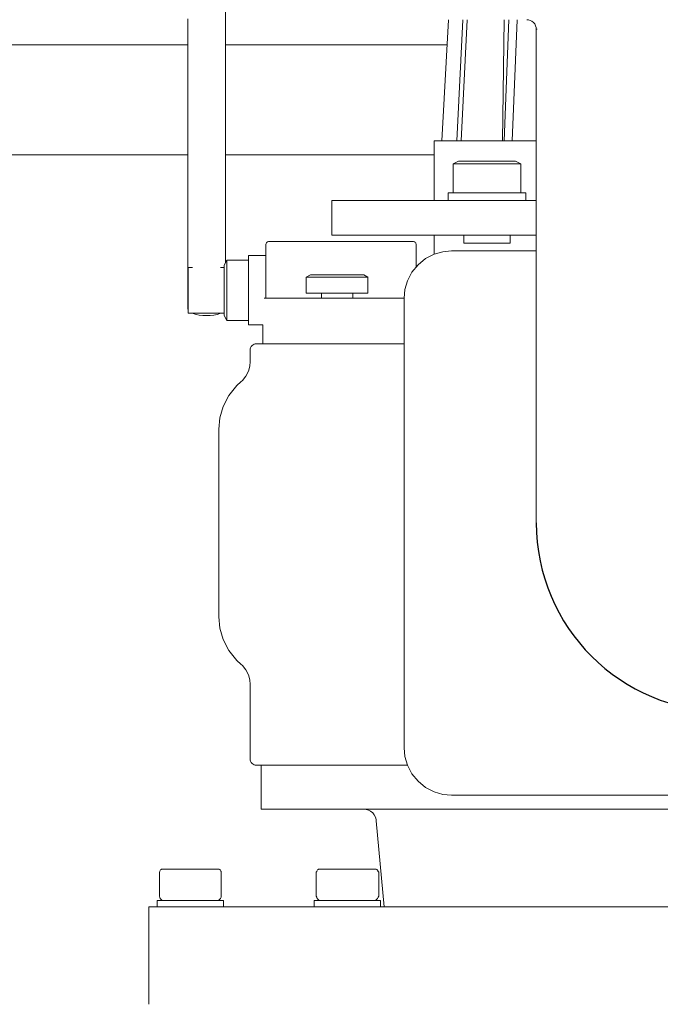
# Model space of a CAD drawing. Header units: millimetres. Extents: x -770 to 800, y -17 to 1108.
# Tile 9 of 12: x 126 to 329, y 403 to 716. Entities that reach past the tile are written whole.
import ezdxf

# ---------------------------------------------------------------- set-up
doc = ezdxf.new("R2010")
doc.units = ezdxf.units.MM
doc.header["$MEASUREMENT"] = 0
doc.layers.add('MATERIAL 1', color=251, linetype='Continuous', true_color=0x505050)
doc.layers.add('MATERIAL 2', color=5, linetype='Continuous', true_color=0x0000ff)

msp = doc.modelspace()

# ---------------------------------------------------------------- linework, layer by layer
at = {"layer": 'MATERIAL 1', "color": 251, "linetype": 'Continuous', "lineweight": 0, "true_color": 0x505050}
for p, q in [((287, 716.12), (287.54, 716.04)), ((287.54, 716.04), (288.09, 715.89)), ((288.09, 715.89), (288.64, 715.63)), ((288.64, 715.63), (289.12, 715.25)), ((289.12, 715.25), (289.5, 714.76)), ((289.5, 714.76), (289.76, 714.22)), ((289.76, 714.22), (289.92, 713.66)), ((289.92, 713.66), (290, 713.12)), ((290.24, 713.12), (290, 713.12)), ((290, 621.16), (290, 713.12)), ((-179.13, 708.12), (179.13, 708.12)), ((191.13, 708.12), (261.61, 708.12)), ((179.13, 673.12), (-179.13, 673.12)), ((257.5, 673.12), (191.13, 673.12)), ((257.48, 641.57), (260.27, 642.37)), ((260.27, 642.37), (263, 642.62)), ((263, 642.62), (290, 642.62)), ((252.39, 638.23), (254.79, 640.18)), ((254.79, 640.18), (257.48, 641.57)), ((249.05, 633.15), (250.45, 635.83)), ((250.45, 635.83), (252.39, 638.23)), ((248.25, 630.35), (249.05, 633.15)), ((248, 627.62), (248.25, 630.35)), ((248, 484.62), (248, 627.62)), ((290, 614.78), (290, 621.16)), ((290, 608.47), (290, 614.78)), ((290, 603.27), (290, 608.47)), ((290, 602.28), (290, 603.27)), ((290, 597.23), (290, 602.28)), ((290, 596.28), (290, 597.23)), ((290, 591.31), (290, 596.28)), ((290, 590.52), (290, 591.31)), ((290, 585.59), (290, 590.52)), ((290, 585.05), (290, 585.59)), ((290, 580.19), (290, 585.05)), ((290, 579.92), (290, 580.19)), ((290, 575.2), (290, 579.92)), ((290, 570.92), (290, 575.2)), ((290, 570.92), (290, 570.7)), ((290, 567.13), (290, 570.7)), ((290, 566.75), (290, 567.13)), ((290, 563.85), (290, 566.75)), ((290, 556.28), (290, 563.85)), ((248.25, 481.89), (248, 484.62)), ((249.05, 479.1), (248.25, 481.89)), ((250.45, 476.42), (249.05, 479.1)), ((252.39, 474.02), (250.45, 476.42)), ((254.79, 472.07), (252.39, 474.02)), ((257.48, 470.68), (254.79, 472.07)), ((260.27, 469.87), (257.48, 470.68)), ((263, 469.62), (260.27, 469.87)), ((437, 469.62), (263, 469.62)), ((170.23, 445.31), (170.21, 445.12)), ((170.21, 445.12), (170.21, 437.46)), ((170.28, 445.49), (170.23, 445.31)), ((170.38, 445.67), (170.28, 445.49)), ((170.51, 445.83), (170.38, 445.67)), ((170.67, 445.96), (170.51, 445.83)), ((170.85, 446.05), (170.67, 445.96)), ((171.03, 446.11), (170.85, 446.05)), ((171.21, 446.12), (171.03, 446.11)), ((171.36, 446.12), (171.21, 446.12)), ((171.83, 446.12), (171.36, 446.12)), ((172.65, 446.12), (171.83, 446.12)), ((173.79, 446.12), (172.65, 446.12)), ((175.19, 446.12), (173.79, 446.12)), ((176.77, 446.12), (175.19, 446.12)), ((178.4, 446.12), (176.77, 446.12)), ((180, 446.12), (178.4, 446.12)), ((181.6, 446.12), (180, 446.12)), ((183.23, 446.12), (181.6, 446.12)), ((184.81, 446.12), (183.23, 446.12)), ((186.21, 446.12), (184.81, 446.12)), ((187.35, 446.12), (186.21, 446.12)), ((188.17, 446.12), (187.35, 446.12)), ((188.64, 446.12), (188.17, 446.12)), ((188.79, 446.12), (188.64, 446.12)), ((188.97, 446.11), (188.79, 446.12)), ((189.15, 446.05), (188.97, 446.11)), ((189.33, 445.96), (189.15, 446.05)), ((189.49, 445.83), (189.33, 445.96)), ((189.62, 445.67), (189.49, 445.83)), ((189.72, 445.49), (189.62, 445.67)), ((189.77, 445.31), (189.72, 445.49)), ((189.79, 445.12), (189.77, 445.31)), ((189.79, 437.46), (189.79, 445.12)), ((220.17, 445.31), (219.95, 445.12)), ((219.95, 445.12), (219.95, 445.12)), ((219.95, 445.12), (219.95, 437.46)), ((220.17, 445.31), (220.22, 445.49)), ((220.22, 445.49), (220.32, 445.67)), ((220.32, 445.67), (220.45, 445.83)), ((220.45, 445.83), (220.61, 445.96)), ((220.61, 445.96), (220.78, 446.05)), ((220.78, 446.05), (220.97, 446.11)), ((220.97, 446.11), (221.15, 446.12)), ((221.34, 446.12), (221.15, 446.12)), ((221.88, 446.12), (221.34, 446.12)), ((222.7, 446.12), (221.88, 446.12)), ((223.73, 446.12), (222.7, 446.12)), ((225.02, 446.12), (223.73, 446.12)), ((226.55, 446.12), (225.02, 446.12)), ((228.24, 446.12), (226.55, 446.12)), ((229.98, 446.12), (228.24, 446.12)), ((231.67, 446.12), (229.98, 446.12)), ((233.27, 446.12), (231.67, 446.12)), ((234.79, 446.12), (233.27, 446.12)), ((236.15, 446.12), (234.79, 446.12)), ((237.26, 446.12), (236.15, 446.12)), ((238.07, 446.12), (237.26, 446.12)), ((238.55, 446.12), (238.07, 446.12)), ((238.73, 446.12), (238.55, 446.12)), ((238.73, 446.12), (238.91, 446.11)), ((239.09, 446.05), (238.91, 446.11)), ((239.27, 445.96), (239.09, 446.05)), ((239.43, 445.83), (239.27, 445.96)), ((239.56, 445.67), (239.43, 445.83)), ((239.66, 445.49), (239.56, 445.67)), ((239.71, 445.31), (239.66, 445.49)), ((239.92, 445.12), (239.71, 445.31)), ((239.92, 437.46), (239.92, 445.12)), ((169.63, 436.12), (169.45, 436.12)), ((169.45, 436.12), (169.45, 434.12)), ((170.19, 436.12), (169.63, 436.12)), ((171.17, 436.12), (170.19, 436.12)), ((170.21, 437.42), (170.21, 437.46)), ((170.24, 437.21), (170.21, 437.42)), ((170.31, 436.96), (170.24, 437.21)), ((170.43, 436.72), (170.31, 436.96)), ((170.61, 436.51), (170.43, 436.72)), ((170.82, 436.33), (170.61, 436.51)), ((171.06, 436.21), (170.82, 436.33)), ((171.31, 436.13), (171.06, 436.21)), ((172.54, 436.12), (171.17, 436.12)), ((171.32, 436.13), (171.31, 436.13)), ((171.37, 436.12), (171.32, 436.13)), ((171.37, 436.12), (171.37, 436.12)), ((174.23, 436.12), (172.54, 436.12)), ((176.12, 436.12), (174.23, 436.12)), ((178.08, 436.12), (176.12, 436.12)), ((180, 436.12), (178.08, 436.12)), ((181.92, 436.12), (180, 436.12)), ((183.88, 436.12), (181.92, 436.12)), ((185.77, 436.12), (183.88, 436.12)), ((187.46, 436.12), (185.77, 436.12)), ((188.83, 436.12), (187.46, 436.12)), ((188.69, 436.13), (188.63, 436.12)), ((188.94, 436.21), (188.69, 436.13)), ((189.81, 436.12), (188.83, 436.12)), ((189.18, 436.33), (188.94, 436.21)), ((189.39, 436.5), (189.18, 436.33)), ((189.57, 436.72), (189.39, 436.5)), ((189.69, 436.96), (189.57, 436.72)), ((189.76, 437.21), (189.69, 436.96)), ((189.79, 437.46), (189.76, 437.21)), ((190.37, 436.12), (189.81, 436.12)), ((190.55, 436.12), (190.37, 436.12)), ((190.55, 434.12), (190.55, 436.12)), ((219.39, 436.12), (219.61, 436.12)), ((219.39, 436.12), (219.39, 434.12)), ((219.61, 436.12), (220.26, 436.12)), ((219.95, 437.46), (220.18, 437.21)), ((220.25, 436.96), (220.18, 437.21)), ((220.37, 436.72), (220.25, 436.96)), ((220.26, 436.12), (221.25, 436.12)), ((220.55, 436.51), (220.37, 436.72)), ((220.76, 436.33), (220.55, 436.51)), ((221, 436.21), (220.76, 436.33)), ((221.25, 436.13), (221, 436.21)), ((221.31, 436.12), (221.25, 436.13)), ((221.31, 436.12), (221.25, 436.13)), ((221.25, 436.12), (222.48, 436.12)), ((223.96, 436.12), (222.48, 436.12)), ((223.84, 436.12), (223.8, 436.13)), ((225.75, 436.12), (223.96, 436.12)), ((227.78, 436.12), (225.75, 436.12)), ((229.94, 436.12), (227.78, 436.12)), ((232.1, 436.12), (229.94, 436.12)), ((234.13, 436.12), (232.1, 436.12)), ((235.92, 436.12), (234.13, 436.12)), ((237.4, 436.12), (235.92, 436.12)), ((238.63, 436.12), (237.4, 436.12)), ((238.63, 436.13), (238.57, 436.12)), ((238.63, 436.13), (238.88, 436.21)), ((239.62, 436.12), (238.63, 436.12)), ((238.88, 436.21), (239.12, 436.33)), ((239.33, 436.51), (239.12, 436.33)), ((239.51, 436.72), (239.33, 436.51)), ((239.63, 436.96), (239.51, 436.72)), ((240.27, 436.12), (239.62, 436.12)), ((239.7, 437.21), (239.63, 436.96)), ((239.92, 437.46), (239.7, 437.21)), ((239.92, 437.46), (239.92, 437.46)), ((240.49, 436.12), (240.27, 436.12)), ((240.49, 434.12), (240.49, 436.12)), ((166.75, 403.12), (166.75, 434.12)), ((167.49, 434.12), (166.75, 434.12)), ((169.81, 434.12), (167.49, 434.12)), ((173.82, 434.12), (169.81, 434.12)), ((179.62, 434.12), (173.82, 434.12)), ((187.22, 434.12), (179.62, 434.12)), ((196.62, 434.12), (187.22, 434.12)), ((207.73, 434.12), (196.62, 434.12)), ((220.42, 434.12), (207.73, 434.12)), ((234.5, 434.12), (220.42, 434.12)), ((249.72, 434.12), (234.5, 434.12)), ((265.83, 434.12), (249.72, 434.12)), ((282.55, 434.12), (265.83, 434.12)), ((299.58, 434.12), (282.55, 434.12)), ((316.66, 434.12), (299.58, 434.12)), ((333.53, 434.12), (316.66, 434.12))]:
    msp.add_line(p, q, dxfattribs=at)
at = {"layer": 'MATERIAL 1'}
msp.add_arc((350, 556.22), 60, 180.0584, 359.9416, dxfattribs=at)
at = {"layer": 'MATERIAL 2', "color": 5, "linetype": 'Continuous', "lineweight": 0, "true_color": 0x0000ff}
for p, q in [((191.13, 733.52), (191.13, 710.2)), ((179.13, 690.59), (179.13, 716.35)), ((260, 677.62), (262.04, 716.12)), ((266.66, 716.12), (264.74, 677.62)), ((266.11, 677.62), (268.03, 716.12)), ((279.82, 716.12), (279.29, 677.62)), ((281.33, 716.12), (279.77, 677.62)), ((282.34, 677.62), (283.9, 716.12)), ((191.13, 710.2), (191.13, 683.71)), ((179.13, 662.2), (179.13, 690.59)), ((191.13, 683.71), (191.13, 654.79)), ((257.87, 677.62), (257.5, 677.62)), ((257.5, 677.62), (257.5, 658.62)), ((259.04, 677.62), (257.87, 677.62)), ((261.07, 677.62), (259.04, 677.62)), ((263.99, 677.62), (261.07, 677.62)), ((267.83, 677.62), (263.99, 677.62)), ((272.58, 677.62), (267.83, 677.62)), ((278.19, 677.62), (272.58, 677.62)), ((284.59, 677.62), (278.19, 677.62)), ((290, 677.62), (284.59, 677.62)), ((263.6, 670.32), (265.24, 671.12)), ((263.6, 661.12), (263.6, 670.32)), ((263.6, 670.32), (263.61, 670.32)), ((263.61, 670.32), (263.72, 670.32)), ((263.72, 670.32), (263.94, 670.32)), ((263.94, 670.32), (264.25, 670.32)), ((264.25, 670.32), (264.65, 670.32)), ((264.65, 670.32), (265.12, 670.32)), ((265.12, 670.32), (265.65, 670.32)), ((265.27, 671.12), (265.24, 671.12)), ((265.35, 671.12), (265.27, 671.12)), ((265.48, 671.12), (265.35, 671.12)), ((265.67, 671.12), (265.48, 671.12)), ((266, 670.32), (265.65, 670.32)), ((265.92, 671.12), (265.67, 671.12)), ((266.22, 671.12), (265.92, 671.12)), ((266.36, 670.32), (266, 670.32)), ((266.58, 671.12), (266.22, 671.12)), ((266.75, 670.32), (266.36, 670.32)), ((266.98, 671.12), (266.58, 671.12)), ((267.57, 670.32), (266.75, 670.32)), ((266.98, 671.12), (267.43, 671.12)), ((267.43, 671.12), (267.92, 671.12)), ((268.46, 670.32), (267.57, 670.32)), ((267.92, 671.12), (268.45, 671.12)), ((268.45, 671.12), (269, 671.12)), ((269.41, 670.32), (268.46, 670.32)), ((269, 671.12), (269.58, 671.12)), ((270.39, 670.32), (269.41, 670.32)), ((269.58, 671.12), (270.18, 671.12)), ((270.18, 671.12), (270.81, 671.12)), ((271.39, 670.32), (270.39, 670.32)), ((270.81, 671.12), (271.47, 671.12)), ((272.39, 670.32), (271.39, 670.32)), ((271.47, 671.12), (272.16, 671.12)), ((272.16, 671.12), (272.87, 671.12)), ((273.38, 670.32), (272.39, 670.32)), ((272.87, 671.12), (273.6, 671.12)), ((274.34, 670.32), (273.38, 670.32)), ((273.6, 671.12), (274.33, 671.12)), ((274.33, 671.12), (275.06, 671.12)), ((275.31, 670.32), (274.34, 670.32)), ((275.06, 671.12), (275.78, 671.12)), ((276.3, 670.32), (275.31, 670.32)), ((275.78, 671.12), (276.49, 671.12)), ((277.3, 670.32), (276.3, 670.32)), ((276.49, 671.12), (277.18, 671.12)), ((277.18, 671.12), (277.85, 671.12)), ((278.29, 670.32), (277.3, 670.32)), ((277.85, 671.12), (278.48, 671.12)), ((279.27, 670.32), (278.29, 670.32)), ((278.48, 671.12), (279.08, 671.12)), ((279.08, 671.12), (279.66, 671.12)), ((280.22, 670.32), (279.27, 670.32)), ((279.66, 671.12), (280.21, 671.12)), ((280.21, 671.12), (280.74, 671.12)), ((280.67, 670.32), (280.22, 670.32)), ((281.11, 670.32), (280.67, 670.32)), ((280.74, 671.12), (281.23, 671.12)), ((281.53, 670.32), (281.11, 670.32)), ((281.23, 671.12), (281.69, 671.12)), ((281.94, 670.32), (281.53, 670.32)), ((281.69, 671.12), (282.09, 671.12)), ((282.68, 670.32), (281.94, 670.32)), ((282.09, 671.12), (282.45, 671.12)), ((282.45, 671.12), (282.76, 671.12)), ((283.33, 670.32), (282.68, 670.32)), ((282.76, 671.12), (283.01, 671.12)), ((283.01, 671.12), (283.2, 671.12)), ((283.2, 671.12), (283.33, 671.12)), ((283.33, 671.12), (283.41, 671.12)), ((283.88, 670.32), (283.33, 670.32)), ((283.41, 671.12), (283.44, 671.12)), ((283.44, 671.12), (285.08, 670.32)), ((284.33, 670.32), (283.88, 670.32)), ((284.67, 670.32), (284.33, 670.32)), ((284.9, 670.32), (284.67, 670.32)), ((285.04, 670.32), (284.9, 670.32)), ((285.08, 670.32), (285.04, 670.32)), ((285.08, 670.32), (285.08, 661.12)), ((179.13, 643.48), (179.13, 662.2)), ((261.99, 658.62), (261.99, 661.12)), ((261.99, 661.12), (262.04, 661.12)), ((262.04, 661.12), (262.19, 661.12)), ((262.19, 661.12), (262.46, 661.12)), ((262.46, 661.12), (262.85, 661.12)), ((262.85, 661.12), (263.37, 661.12)), ((263.37, 661.12), (264, 661.12)), ((264, 661.12), (264.75, 661.12)), ((264.75, 661.12), (265.6, 661.12)), ((265.6, 661.12), (266.55, 661.12)), ((266.55, 661.12), (267.58, 661.12)), ((267.58, 661.12), (268.67, 661.12)), ((268.67, 661.12), (269.79, 661.12)), ((269.79, 661.12), (270.94, 661.12)), ((270.94, 661.12), (272.09, 661.12)), ((272.09, 661.12), (273.23, 661.12)), ((273.23, 661.12), (274.34, 661.12)), ((274.34, 661.12), (275.45, 661.12)), ((275.45, 661.12), (276.59, 661.12)), ((276.59, 661.12), (277.74, 661.12)), ((277.74, 661.12), (278.89, 661.12)), ((278.89, 661.12), (280.02, 661.12)), ((280.02, 661.12), (281.1, 661.12)), ((281.1, 661.12), (282.13, 661.12)), ((282.13, 661.12), (283.08, 661.12)), ((283.08, 661.12), (283.93, 661.12)), ((283.93, 661.12), (284.68, 661.12)), ((284.68, 661.12), (285.32, 661.12)), ((285.32, 661.12), (285.83, 661.12)), ((285.83, 661.12), (286.22, 661.12)), ((286.22, 661.12), (286.49, 661.12)), ((286.49, 661.12), (286.65, 661.12)), ((286.65, 661.12), (286.7, 661.12)), ((286.7, 661.12), (286.7, 658.62)), ((225, 647.62), (225, 658.62)), ((225.51, 658.62), (225, 658.62)), ((227.09, 658.62), (225.51, 658.62)), ((229.83, 658.62), (227.09, 658.62)), ((233.78, 658.62), (229.83, 658.62)), ((238.96, 658.62), (233.78, 658.62)), ((245.38, 658.62), (238.96, 658.62)), ((252.96, 658.62), (245.38, 658.62)), ((261.61, 658.62), (252.96, 658.62)), ((271.21, 658.62), (261.61, 658.62)), ((281.6, 658.62), (271.21, 658.62)), ((290, 658.62), (281.6, 658.62)), ((191.13, 654.79), (191.13, 638.88)), ((204, 644.62), (204.02, 644.81)), ((204.02, 644.81), (204.07, 644.99)), ((204.07, 644.99), (204.16, 645.17)), ((204.16, 645.17), (204.29, 645.33)), ((204.29, 645.33), (204.45, 645.46)), ((204.45, 645.46), (204.63, 645.55)), ((204.63, 645.55), (204.82, 645.61)), ((204.82, 645.61), (205, 645.62)), ((205, 645.62), (250.81, 645.62)), ((225, 647.62), (225.51, 647.62)), ((225.51, 647.62), (227.09, 647.62)), ((227.09, 647.62), (229.83, 647.62)), ((229.83, 647.62), (233.78, 647.62)), ((233.78, 647.62), (238.96, 647.62)), ((238.96, 647.62), (245.38, 647.62)), ((245.38, 647.62), (252.96, 647.62)), ((250.81, 645.62), (250.99, 645.61)), ((250.99, 645.61), (251.18, 645.55)), ((251.18, 645.55), (251.36, 645.46)), ((251.36, 645.46), (251.52, 645.33)), ((251.52, 645.33), (251.65, 645.17)), ((251.65, 645.17), (251.74, 644.99)), ((251.74, 644.99), (251.8, 644.81)), ((251.8, 644.81), (251.81, 644.62)), ((252.96, 647.62), (261.61, 647.62)), ((257.5, 647.62), (257.5, 641.58)), ((261.61, 647.62), (271.21, 647.62)), ((266.99, 645.1), (266.99, 647.62)), ((266.99, 645.1), (267.11, 645.1)), ((267.11, 645.1), (267.27, 645.1)), ((267.27, 645.1), (267.5, 645.1)), ((267.5, 645.1), (267.81, 645.1)), ((267.81, 645.1), (268.18, 645.1)), ((268.18, 645.1), (268.63, 645.1)), ((268.63, 645.1), (269.14, 645.1)), ((269.14, 645.1), (269.71, 645.1)), ((269.71, 645.1), (270.32, 645.1)), ((270.32, 645.1), (270.96, 645.1)), ((270.96, 645.1), (271.63, 645.1)), ((271.21, 647.62), (281.6, 647.62)), ((271.63, 645.1), (272.32, 645.1)), ((272.32, 645.1), (273, 645.1)), ((273, 645.1), (274.34, 645.1)), ((274.34, 645.1), (275.68, 645.1)), ((275.68, 645.1), (276.37, 645.1)), ((276.37, 645.1), (277.05, 645.1)), ((277.05, 645.1), (277.72, 645.1)), ((277.72, 645.1), (278.37, 645.1)), ((278.37, 645.1), (278.98, 645.1)), ((278.98, 645.1), (279.54, 645.1)), ((279.54, 645.1), (280.05, 645.1)), ((280.05, 645.1), (280.5, 645.1)), ((280.5, 645.1), (280.88, 645.1)), ((280.88, 645.1), (281.18, 645.1)), ((281.18, 645.1), (281.41, 645.1)), ((281.41, 645.1), (281.57, 645.1)), ((281.57, 645.1), (281.7, 645.1)), ((281.6, 647.62), (290, 647.62)), ((281.7, 647.62), (281.7, 645.1)), ((179.13, 624.22), (179.13, 643.48)), ((204, 627.62), (204, 644.62)), ((251.81, 644.62), (251.81, 637.52)), ((191.6, 639.73), (190.7, 638.11)), ((191.6, 639.69), (191.6, 639.73)), ((198.5, 639.73), (191.6, 639.73)), ((191.6, 639.57), (191.6, 639.69)), ((191.6, 639.36), (191.6, 639.57)), ((191.6, 639.06), (191.6, 639.36)), ((191.6, 638.66), (191.6, 639.06)), ((191.6, 638.17), (191.6, 638.66)), ((198.5, 641.08), (198.5, 641.12)), ((204, 641.12), (198.5, 641.12)), ((198.5, 640.94), (198.5, 641.08)), ((198.5, 640.7), (198.5, 640.94)), ((198.5, 640.35), (198.5, 640.7)), ((198.5, 639.89), (198.5, 640.35)), ((198.5, 639.33), (198.5, 639.89)), ((198.5, 638.66), (198.5, 639.33)), ((198.5, 637.9), (198.5, 638.66)), ((180.64, 637.37), (179.25, 637.37)), ((179.25, 637.37), (179.25, 637.35)), ((179.25, 637.35), (179.25, 637.25)), ((179.25, 637.25), (179.25, 637.09)), ((179.25, 637.09), (179.25, 636.87)), ((179.25, 636.87), (179.25, 636.56)), ((179.25, 636.56), (179.25, 636.19)), ((179.25, 636.19), (179.25, 635.75)), ((179.25, 635.75), (179.25, 635.25)), ((190.7, 637.37), (189.62, 637.37)), ((190.7, 638.08), (190.7, 638.11)), ((190.7, 637.98), (190.7, 638.08)), ((190.7, 637.8), (190.7, 637.98)), ((190.7, 637.55), (190.7, 637.8)), ((190.7, 637.22), (190.7, 637.55)), ((190.7, 636.81), (190.7, 637.22)), ((190.7, 636.32), (190.7, 636.81)), ((190.7, 635.77), (190.7, 636.32)), ((190.7, 635.47), (190.7, 635.77)), ((190.7, 635.16), (190.7, 635.47)), ((191.6, 637.58), (191.6, 638.17)), ((191.6, 636.92), (191.6, 637.58)), ((191.6, 636.56), (191.6, 636.92)), ((191.6, 636.18), (191.6, 636.56)), ((191.6, 635.79), (191.6, 636.18)), ((191.6, 635.38), (191.6, 635.79)), ((198.5, 637.06), (198.5, 637.9)), ((198.5, 636.14), (198.5, 637.06)), ((198.5, 635.18), (198.5, 636.14)), ((179.25, 635.25), (179.25, 634.69)), ((179.25, 634.69), (179.25, 634.09)), ((179.25, 634.09), (179.25, 633.45)), ((179.25, 633.45), (179.25, 632.79)), ((179.25, 632.79), (179.25, 632.12)), ((190.7, 634.83), (190.7, 635.16)), ((190.7, 634.49), (190.7, 634.83)), ((190.7, 633.79), (190.7, 634.49)), ((190.7, 633.06), (190.7, 633.79)), ((190.7, 632.32), (190.7, 633.06)), ((190.7, 631.58), (190.7, 632.32)), ((191.6, 634.54), (191.6, 635.38)), ((191.6, 633.66), (191.6, 634.54)), ((191.6, 632.77), (191.6, 633.66)), ((191.6, 631.87), (191.6, 632.77)), ((198.5, 634.17), (198.5, 635.18)), ((198.5, 633.15), (198.5, 634.17)), ((198.5, 632.13), (198.5, 633.15)), ((218.18, 635.02), (216.87, 634.27)), ((216.91, 634.27), (216.87, 634.27)), ((216.87, 634.27), (216.87, 629.22)), ((217.03, 634.27), (216.91, 634.27)), ((217.24, 634.27), (217.03, 634.27)), ((217.55, 634.27), (217.24, 634.27)), ((217.96, 634.27), (217.55, 634.27)), ((218.46, 634.27), (217.96, 634.27)), ((218.22, 635.02), (218.18, 635.02)), ((218.33, 635.02), (218.22, 635.02)), ((218.53, 635.02), (218.33, 635.02)), ((219.06, 634.27), (218.46, 634.27)), ((218.81, 635.02), (218.53, 635.02)), ((219.18, 635.02), (218.81, 635.02)), ((219.73, 634.27), (219.06, 634.27)), ((219.62, 635.02), (219.18, 635.02)), ((220.12, 635.02), (219.62, 635.02)), ((220.1, 634.27), (219.73, 634.27)), ((220.49, 634.27), (220.1, 634.27)), ((220.69, 635.02), (220.12, 635.02)), ((220.89, 634.27), (220.49, 634.27)), ((221.31, 635.02), (220.69, 635.02)), ((221.3, 634.27), (220.89, 634.27)), ((222.16, 634.27), (221.3, 634.27)), ((221.97, 635.02), (221.31, 635.02)), ((222.65, 635.02), (221.97, 635.02)), ((223.06, 634.27), (222.16, 634.27)), ((223.38, 635.02), (222.65, 635.02)), ((223.97, 634.27), (223.06, 634.27)), ((224.16, 635.02), (223.38, 635.02)), ((224.88, 634.27), (223.97, 634.27)), ((224.97, 635.02), (224.16, 635.02)), ((225.78, 634.27), (224.88, 634.27)), ((225.81, 635.02), (224.97, 635.02)), ((226.66, 634.27), (225.78, 634.27)), ((226.66, 635.02), (225.81, 635.02)), ((227.51, 635.02), (226.66, 635.02)), ((227.54, 634.27), (226.66, 634.27)), ((228.35, 635.02), (227.51, 635.02)), ((228.44, 634.27), (227.54, 634.27)), ((229.16, 635.02), (228.35, 635.02)), ((229.36, 634.27), (228.44, 634.27)), ((229.94, 635.02), (229.16, 635.02)), ((230.27, 634.27), (229.36, 634.27)), ((230.67, 635.02), (229.94, 635.02)), ((231.16, 634.27), (230.27, 634.27)), ((231.36, 635.02), (230.67, 635.02)), ((232.02, 634.27), (231.16, 634.27)), ((232.02, 635.02), (231.36, 635.02)), ((232.63, 635.02), (232.02, 635.02)), ((232.84, 634.27), (232.02, 634.27)), ((233.2, 635.02), (232.63, 635.02)), ((233.59, 634.27), (232.84, 634.27)), ((233.71, 635.02), (233.2, 635.02)), ((233.94, 634.27), (233.59, 634.27)), ((234.15, 635.02), (233.71, 635.02)), ((234.27, 634.27), (233.94, 634.27)), ((234.51, 635.02), (234.15, 635.02)), ((234.58, 634.27), (234.27, 634.27)), ((234.79, 635.02), (234.51, 635.02)), ((234.86, 634.27), (234.58, 634.27)), ((234.99, 635.02), (234.79, 635.02)), ((235.36, 634.27), (234.86, 634.27)), ((235.11, 635.02), (234.99, 635.02)), ((235.15, 635.02), (235.11, 635.02)), ((236.46, 634.27), (235.15, 635.02)), ((235.77, 634.27), (235.36, 634.27)), ((236.08, 634.27), (235.77, 634.27)), ((236.3, 634.27), (236.08, 634.27)), ((236.42, 634.27), (236.3, 634.27)), ((236.46, 634.27), (236.42, 634.27)), ((236.46, 629.22), (236.46, 634.27)), ((179.25, 632.12), (179.25, 631.44)), ((179.25, 631.44), (179.25, 630.78)), ((179.25, 630.78), (179.25, 630.12)), ((179.25, 630.12), (179.25, 629.47)), ((179.25, 629.47), (179.25, 628.81)), ((190.7, 630.84), (190.7, 631.58)), ((190.7, 630.12), (190.7, 630.84)), ((190.7, 629.41), (190.7, 630.12)), ((190.7, 628.67), (190.7, 629.41)), ((191.6, 630.99), (191.6, 631.87)), ((191.6, 630.12), (191.6, 630.99)), ((191.6, 629.26), (191.6, 630.12)), ((191.6, 628.38), (191.6, 629.26)), ((198.5, 631.11), (198.5, 632.13)), ((198.5, 630.12), (198.5, 631.11)), ((198.5, 629.14), (198.5, 630.12)), ((198.5, 628.12), (198.5, 629.14)), ((216.91, 629.22), (216.87, 629.22)), ((217.03, 629.22), (216.91, 629.22)), ((217.24, 629.22), (217.03, 629.22)), ((217.55, 629.22), (217.24, 629.22)), ((217.96, 629.22), (217.55, 629.22)), ((218.46, 629.22), (217.96, 629.22)), ((219.06, 629.22), (218.46, 629.22)), ((219.73, 629.22), (219.06, 629.22)), ((220.49, 629.22), (219.73, 629.22)), ((221.3, 629.22), (220.49, 629.22)), ((222.16, 629.22), (221.3, 629.22)), ((221.66, 629.22), (221.66, 627.62)), ((223.06, 629.22), (222.16, 629.22)), ((223.97, 629.22), (223.06, 629.22)), ((224.88, 629.22), (223.97, 629.22)), ((225.78, 629.22), (224.88, 629.22)), ((226.66, 629.22), (225.78, 629.22)), ((227.54, 629.22), (226.66, 629.22)), ((228.44, 629.22), (227.54, 629.22)), ((229.36, 629.22), (228.44, 629.22)), ((230.27, 629.22), (229.36, 629.22)), ((231.16, 629.22), (230.27, 629.22)), ((232.02, 629.22), (231.16, 629.22)), ((231.66, 627.62), (231.66, 629.22)), ((232.84, 629.22), (232.02, 629.22)), ((233.59, 629.22), (232.84, 629.22)), ((234.27, 629.22), (233.59, 629.22)), ((234.86, 629.22), (234.27, 629.22)), ((235.36, 629.22), (234.86, 629.22)), ((235.77, 629.22), (235.36, 629.22)), ((236.08, 629.22), (235.77, 629.22)), ((236.3, 629.22), (236.08, 629.22)), ((236.42, 629.22), (236.3, 629.22)), ((236.46, 629.22), (236.42, 629.22)), ((179.25, 628.81), (179.25, 628.13)), ((179.25, 628.13), (179.25, 627.46)), ((179.25, 627.46), (179.25, 626.79)), ((179.25, 626.79), (179.25, 626.16)), ((179.25, 626.16), (179.25, 625.55)), ((190.7, 627.93), (190.7, 628.67)), ((190.7, 627.18), (190.7, 627.93)), ((190.7, 626.46), (190.7, 627.18)), ((190.7, 625.75), (190.7, 626.46)), ((191.6, 627.48), (191.6, 628.38)), ((191.6, 626.59), (191.6, 627.48)), ((191.6, 625.71), (191.6, 626.59)), ((198.5, 627.1), (198.5, 628.12)), ((198.5, 626.07), (198.5, 627.1)), ((198.5, 625.07), (198.5, 626.07)), ((203.59, 627.62), (203.47, 627.62)), ((204, 627.62), (203.59, 627.62)), ((204.25, 627.62), (204, 627.62)), ((205.45, 627.62), (204.25, 627.62)), ((208.67, 627.62), (205.45, 627.62)), ((213.32, 627.62), (208.67, 627.62)), ((219.42, 627.62), (213.32, 627.62)), ((226.96, 627.62), (219.42, 627.62)), ((235.88, 627.62), (226.96, 627.62)), ((246.06, 627.62), (235.88, 627.62)), ((248, 627.62), (246.06, 627.62)), ((179.13, 624.22), (179.24, 624.64)), ((179.24, 623.8), (179.13, 624.22)), ((179.24, 624.64), (179.25, 624.65)), ((179.25, 623.8), (179.24, 623.8)), ((179.25, 625.55), (179.25, 625)), ((179.25, 625), (179.25, 624.5)), ((179.25, 624.5), (179.25, 624.06)), ((179.25, 624.06), (179.25, 623.68)), ((179.25, 623.68), (179.25, 623.38)), ((179.25, 623.38), (179.25, 623.15)), ((179.25, 623.15), (179.25, 623)), ((179.25, 623), (179.25, 622.9)), ((179.25, 622.9), (179.25, 622.87)), ((179.25, 622.87), (190.7, 622.87)), ((180.89, 622.7), (180.5, 622.87)), ((189.76, 622.87), (189.37, 622.7)), ((190.7, 625.09), (190.7, 625.75)), ((190.7, 624.48), (190.7, 625.09)), ((190.7, 624.19), (190.7, 624.48)), ((190.7, 623.92), (190.7, 624.19)), ((190.7, 623.67), (190.7, 623.92)), ((190.7, 623.44), (190.7, 623.67)), ((190.7, 623.03), (190.7, 623.44)), ((190.7, 622.7), (190.7, 623.03)), ((191.6, 624.87), (191.6, 625.71)), ((191.6, 624.07), (191.6, 624.87)), ((191.6, 623.33), (191.6, 624.07)), ((191.6, 622.99), (191.6, 623.33)), ((191.6, 622.66), (191.6, 622.99)), ((198.5, 624.1), (198.5, 625.07)), ((198.5, 623.19), (198.5, 624.1)), ((198.5, 622.35), (198.5, 623.19)), ((181.8, 622.44), (180.89, 622.7)), ((182.83, 622.24), (181.8, 622.44)), ((183.96, 622.12), (182.83, 622.24)), ((185.13, 622.07), (183.96, 622.12)), ((186.3, 622.12), (185.13, 622.07)), ((187.42, 622.24), (186.3, 622.12)), ((188.46, 622.44), (187.42, 622.24)), ((189.37, 622.7), (188.46, 622.44)), ((190.7, 622.45), (190.7, 622.7)), ((190.7, 622.27), (190.7, 622.45)), ((190.7, 622.17), (190.7, 622.27)), ((190.7, 622.14), (190.7, 622.17)), ((190.7, 622.14), (191.6, 620.52)), ((191.6, 622.36), (191.6, 622.66)), ((191.6, 622.08), (191.6, 622.36)), ((191.6, 621.59), (191.6, 622.08)), ((191.6, 621.19), (191.6, 621.59)), ((191.6, 620.89), (191.6, 621.19)), ((191.6, 620.68), (191.6, 620.89)), ((191.6, 620.55), (191.6, 620.68)), ((191.6, 620.52), (191.6, 620.55)), ((191.6, 620.52), (198.5, 620.52)), ((198.5, 621.58), (198.5, 622.35)), ((198.5, 620.92), (198.5, 621.58)), ((198.5, 620.35), (198.5, 620.92)), ((198.5, 619.9), (198.5, 620.35)), ((198.5, 619.55), (198.5, 619.9)), ((198.5, 619.31), (198.5, 619.55)), ((198.5, 619.17), (198.5, 619.31)), ((198.5, 619.12), (198.5, 619.17)), ((198.5, 619.12), (203, 619.12)), ((203, 613.12), (203, 619.14)), ((199.05, 611.49), (199.02, 611.12)), ((199.02, 608.33), (199.02, 611.12)), ((199.16, 611.86), (199.05, 611.49)), ((199.34, 612.22), (199.16, 611.86)), ((199.6, 612.54), (199.34, 612.22)), ((199.92, 612.8), (199.6, 612.54)), ((200.28, 612.98), (199.92, 612.8)), ((200.65, 613.09), (200.28, 612.98)), ((201.02, 613.12), (200.65, 613.09)), ((201.02, 613.12), (201.62, 613.12)), ((201.62, 613.12), (203.5, 613.12)), ((203.5, 613.12), (206.77, 613.12)), ((206.77, 613.12), (211.48, 613.12)), ((211.48, 613.12), (217.66, 613.12)), ((217.66, 613.12), (225.3, 613.12)), ((225.3, 613.12), (234.34, 613.12)), ((234.34, 613.12), (244.65, 613.12)), ((244.65, 613.12), (248, 613.12)), ((198.91, 605.95), (199.06, 607.5)), ((199.06, 607.5), (199.02, 608.33)), ((197.67, 602.83), (198.46, 604.36)), ((198.46, 604.36), (198.91, 605.95)), ((194.75, 599.81), (196.01, 600.97)), ((196.56, 601.47), (196.01, 600.97)), ((196.56, 601.47), (197.67, 602.83)), ((194.75, 599.81), (192.21, 596.68)), ((192.21, 596.68), (190.39, 593.18)), ((190.39, 593.18), (189.34, 589.53)), ((189.34, 589.53), (189.02, 585.97)), ((189.02, 526.28), (189.02, 585.97)), ((189.34, 522.72), (189.02, 526.28)), ((189.34, 522.72), (190.39, 519.07)), ((190.39, 519.07), (192.21, 515.57)), ((192.21, 515.57), (194.75, 512.43)), ((194.75, 512.43), (196.01, 511.28)), ((196.01, 511.28), (196.56, 510.78)), ((197.67, 509.41), (196.56, 510.78)), ((198.46, 507.89), (197.67, 509.41)), ((198.91, 506.3), (198.46, 507.89)), ((199.06, 504.75), (198.91, 506.3)), ((199.02, 503.92), (199.06, 504.75)), ((199.02, 481.12), (199.02, 503.92)), ((199.05, 480.76), (199.02, 481.12)), ((199.05, 480.76), (199.16, 480.39)), ((199.16, 480.39), (199.34, 480.03)), ((199.34, 480.03), (199.6, 479.71)), ((199.6, 479.71), (199.92, 479.45)), ((199.92, 479.45), (200.28, 479.26)), ((200.28, 479.26), (200.65, 479.16)), ((200.65, 479.16), (201.02, 479.12)), ((201.62, 479.12), (201.02, 479.12)), ((203.5, 479.12), (201.62, 479.12)), ((202.47, 465.12), (202.47, 479.12)), ((206.77, 479.12), (203.5, 479.12)), ((211.48, 479.12), (206.77, 479.12)), ((217.66, 479.12), (211.48, 479.12)), ((225.3, 479.12), (217.66, 479.12)), ((234.34, 479.12), (225.3, 479.12)), ((244.65, 479.12), (234.34, 479.12)), ((249.05, 479.12), (244.65, 479.12)), ((203.07, 465.12), (202.47, 465.12)), ((204.94, 465.12), (203.07, 465.12)), ((208.17, 465.12), (204.94, 465.12)), ((212.83, 465.12), (208.17, 465.12)), ((218.95, 465.12), (212.83, 465.12)), ((226.52, 465.12), (218.95, 465.12)), ((235.47, 465.12), (226.52, 465.12)), ((235.14, 465.12), (235.87, 465.06)), ((245.68, 465.12), (235.47, 465.12)), ((236.61, 464.84), (235.87, 465.06)), ((237.33, 464.47), (236.61, 464.84)), ((237.97, 463.95), (237.33, 464.47)), ((238.49, 463.31), (237.97, 463.95)), ((238.86, 462.6), (238.49, 463.31)), ((257.01, 465.12), (245.68, 465.12)), ((269.27, 465.12), (257.01, 465.12)), ((282.24, 465.12), (269.27, 465.12)), ((295.7, 465.12), (282.24, 465.12)), ((309.41, 465.12), (295.7, 465.12)), ((323.16, 465.12), (309.41, 465.12)), ((336.74, 465.12), (323.16, 465.12)), ((239.07, 461.85), (238.86, 462.6)), ((239.12, 461.47), (239.07, 461.85)), ((241.65, 434.12), (239.12, 461.47))]:
    msp.add_line(p, q, dxfattribs=at)

doc.saveas('drawing.dxf')
